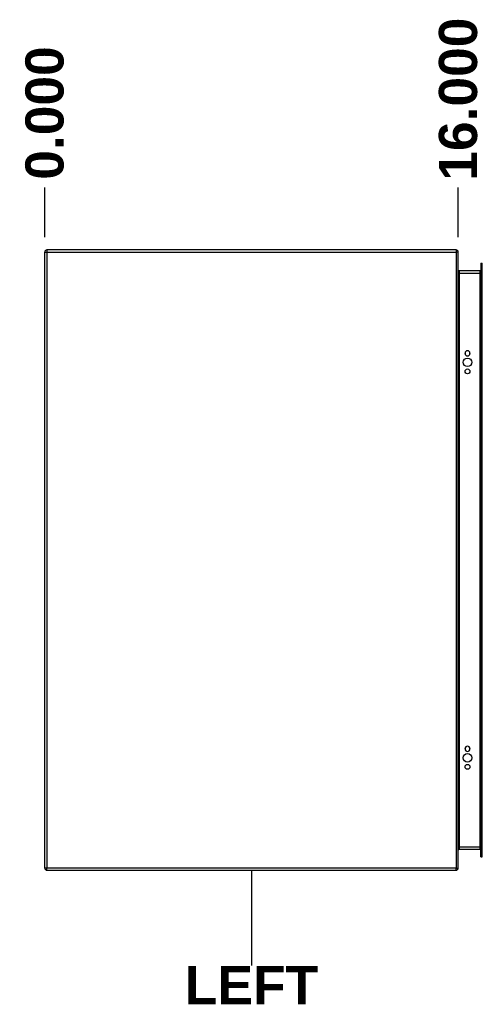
# Model space of a CAD drawing. Header units: inches. Extents: x 0 to 192, y -11 to 125.
# Tile 3 of 66: x 50 to 67, y 50 to 85. Entities that reach past the tile are written whole.
import ezdxf

# ---------------------------------------------------------------- set-up
doc = ezdxf.new("R2010")
doc.units = ezdxf.units.IN
doc.header["$LTSCALE"] = 11.537764
doc.header["$MEASUREMENT"] = 0
doc.layers.get('0').update_dxf_attribs({"lineweight": 25})
for name, color, linetype, lineweight in [('Dimensions(ANSI)', 7, 'Continuous', 25), ('Sketch Geometry(ANSI)', 7, 'Continuous', 25), ('Symbols(ANSI)', 7, 'Continuous', 25), ('Visible Edges(ANSI)', 7, 'Continuous', 25), ('Visible Tangent Edges(ANSI)', 7, 'Continuous', 25)]:
    doc.layers.add(name, color=color, linetype=linetype, lineweight=lineweight)
doc.styles.add('Dimension-ANSI', font='arialbd.ttf')
doc.dimstyles.new('INCH-ANSI-VERTICAL', dxfattribs={"dimscale": 11.537764, "dimtxt": 0.12, "dimasz": 0.098425, "dimexe": 0.04, "dimexo": 0.04, "dimgap": 0.031496, "dimtad": 0, "dimtih": 1, "dimtoh": 1, "dimdec": 3, "dimrnd": 1e-08, "dimzin": 0, "dimdsep": 46, "dimtxsty": 'Dimension-ANSI', "dimcen": 0.09, "dimdle": 0.312, "dimclrd": 179, "dimclre": 179, "dimclrt": 7, "dimadec": 1, "dimazin": 0, "dimtfac": 1, "dimtdec": 3, "dimtofl": 0, "dimtmove": 0, "dimatfit": 3, "dimfxl": 1, "dimtolj": 1, "dimtzin": 4, "dimlwd": 25, "dimlwe": 25, "dimarcsym": 0})

# ---------------------------------------------------------------- blocks, each defined once
blk = doc.blocks.new('*D20')
at = {"layer": 'Defpoints', "color": 0, "linetype": 'Continuous', "transparency": 16777216}
for p in [(51.069, 79.271), (51.069, 77), (51.069, 77)]:
    blk.add_point(p, dxfattribs=at)
at = {"layer": 'Dimensions(ANSI)', "color": 179, "linetype": 'Continuous', "lineweight": 25, "true_color": 0x262658, "transparency": 16777216}
blk.add_line((51.069, 77.462), (51.069, 79.271), dxfattribs=at)
at = {"layer": 'Dimensions(ANSI)', "color": 7, "linetype": 'Continuous', "lineweight": 25, "transparency": 16777216, "insert": (51.069, 81.967), "char_height": 1.3845, "attachment_point": 5, "rotation": 90, "style": 'Dimension-ANSI'}
blk.add_mtext('\\A1;0.000', dxfattribs=at)
blk = doc.blocks.new('*D21')
at = {"layer": 'Defpoints', "color": 0, "linetype": 'Continuous', "transparency": 16777216}
for p in [(66.068, 79.271), (51.069, 77), (66.068, 77)]:
    blk.add_point(p, dxfattribs=at)
at = {"layer": 'Dimensions(ANSI)', "color": 179, "linetype": 'Continuous', "lineweight": 25, "true_color": 0x262658, "transparency": 16777216}
blk.add_line((66.068, 77.462), (66.068, 79.271), dxfattribs=at)
at = {"layer": 'Dimensions(ANSI)', "color": 7, "linetype": 'Continuous', "lineweight": 25, "transparency": 16777216, "insert": (66.068, 82.469), "char_height": 1.3845, "attachment_point": 5, "rotation": 90, "style": 'Dimension-ANSI'}
blk.add_mtext('\\A1;16.000', dxfattribs=at)
blk = doc.blocks.new('LEFT')
at = {"layer": 'Sketch Geometry(ANSI)'}
blk.add_line((0, 0.15), (0, -0.15), dxfattribs=at)
at = {"layer": 'Symbols(ANSI)', "color": 7, "insert": (0, -0.2119), "char_height": 0.12, "attachment_point": 5, "style": 'Dimension-ANSI'}
blk.add_mtext('\\fArial|b1|i0;LEFT', dxfattribs=at)

msp = doc.modelspace()

# ---------------------------------------------------------------- linework, layer by layer
at = {"layer": 'Visible Edges(ANSI)'}
for p, q in [((51.06868, 54.5803), (51.06868, 76.92145)), ((65.98903, 77.00019), (51.14742, 77.00019)), ((66.06777, 54.5803), (66.06777, 76.92145)), ((66.89108, 76.5204), (66.89108, 76.26205)), ((66.89108, 76.5204), (66.94077, 76.5204)), ((66.94077, 76.26205), (66.94077, 76.5204)), ((66.86202, 76.23792), (66.09683, 76.23792)), ((66.89108, 55.2397), (66.89108, 76.26205)), ((66.94077, 55.2397), (66.94077, 76.26205)), ((66.31385, 73.24573), (66.31385, 73.25792)), ((66.48915, 73.25792), (66.48915, 73.24573)), ((66.31385, 58.90004), (66.31385, 58.91222)), ((66.48915, 58.91222), (66.48915, 58.90004)), ((66.09683, 55.26383), (66.86202, 55.26383)), ((66.89108, 54.98135), (66.89108, 55.2397)), ((66.94077, 54.98135), (66.94077, 55.2397)), ((66.89108, 54.98135), (66.94077, 54.98135)), ((51.14742, 54.50155), (65.98903, 54.50155))]:
    msp.add_line(p, q, dxfattribs=at)
for centre, radius in [((66.4015, 72.92372), 0.15468), ((66.4015, 72.59562), 0.08765), ((66.4015, 58.57803), 0.15468), ((66.4015, 58.24992), 0.08765)]:
    msp.add_circle(centre, radius, dxfattribs=at)
for centre, radius, start, end in [((51.14742, 76.92145), 0.07875, 90, 180), ((65.98903, 76.92145), 0.07875, 0, 90), ((66.09683, 76.26698), 0.02906, 180, 270), ((66.86202, 76.26698), 0.02906, 270, 0), ((66.4015, 73.25792), 0.08765, 0, 180), ((66.4015, 73.24573), 0.08765, 180, 0), ((66.4015, 58.91222), 0.08765, 0, 180), ((66.4015, 58.90004), 0.08765, 180, 0), ((66.09683, 55.23477), 0.02906, 90, 180), ((66.86202, 55.23477), 0.02906, 0, 90), ((51.14742, 54.5803), 0.07875, 180, 270), ((65.98903, 54.5803), 0.07875, 270, 0)]:
    msp.add_arc(centre, radius, start, end, dxfattribs=at)
at = {"layer": 'Visible Tangent Edges(ANSI)'}
for p, q in [((51.06868, 76.92145), (51.14742, 76.92145)), ((51.14742, 77.00019), (51.14742, 76.92145)), ((51.14742, 76.92145), (65.98903, 76.92145)), ((51.14742, 76.92145), (51.14742, 54.5803)), ((65.98903, 77.00019), (65.98903, 76.92145)), ((65.98903, 76.92145), (65.98903, 54.5803)), ((66.06777, 76.92145), (65.98903, 76.92145)), ((66.09683, 76.15917), (66.06777, 76.15917)), ((66.09683, 76.23792), (66.09683, 76.15917)), ((66.09683, 76.15917), (66.86202, 76.15917)), ((66.09683, 76.15917), (66.09683, 55.34257)), ((66.86202, 76.15917), (66.86202, 76.23792)), ((66.89108, 76.15917), (66.86202, 76.15917)), ((66.86202, 55.34257), (66.86202, 76.15917)), ((66.94077, 76.26205), (66.89108, 76.26205)), ((66.06777, 55.34257), (66.09683, 55.34257)), ((66.09683, 55.34257), (66.09683, 55.26383)), ((66.86202, 55.34257), (66.09683, 55.34257)), ((66.86202, 55.34257), (66.89108, 55.34257)), ((66.86202, 55.26383), (66.86202, 55.34257)), ((66.94077, 55.2397), (66.89108, 55.2397)), ((51.14742, 54.5803), (51.06868, 54.5803)), ((51.14742, 54.50155), (51.14742, 54.5803)), ((65.98903, 54.5803), (51.14742, 54.5803)), ((65.98903, 54.50155), (65.98903, 54.5803)), ((65.98903, 54.5803), (66.06777, 54.5803))]:
    msp.add_line(p, q, dxfattribs=at)

# ---------------------------------------------------------------- block references
at = {"xscale": 11.53776408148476, "yscale": 11.53776408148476, "zscale": 11.53776408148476}
msp.add_blockref('LEFT', (58.56822, 52.77543), dxfattribs=at)

# ---------------------------------------------------------------- dimensions: what is measured, and where the dimension line sits
at = {"layer": 'Dimensions(ANSI)', "color": 179, "linetype": 'Continuous', "lineweight": 25, "true_color": 0x262658}
for feature_location, offset, origin, picture, middle in [((66.06777, 77.00019), (0, 2.27121), (51.06868, 77.00019), '*D21', (66.06777, 82.46856)), ((51.068677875, 77.0001937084), (0, 2.2712134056), (51.068677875, 77.0001937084), '*D20', (51.068677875, 81.9665945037))]:
    dim = msp.add_ordinate_dim(feature_location=feature_location, offset=offset, dtype=1, origin=origin, dimstyle='INCH-ANSI-VERTICAL', override={"dimgap": 0.031496, "dimtad": 0, "dimdec": 3, "dimlfac": 1.066731, "dimtol": 0, "dimlim": 0, "dimtp": 0, "dimtm": 0, "dimtdec": 3}, dxfattribs=at)
    dim.commit()
    dim.dimension.update_dxf_attribs({"geometry": picture, "text_midpoint": middle})

doc.saveas('drawing.dxf')
